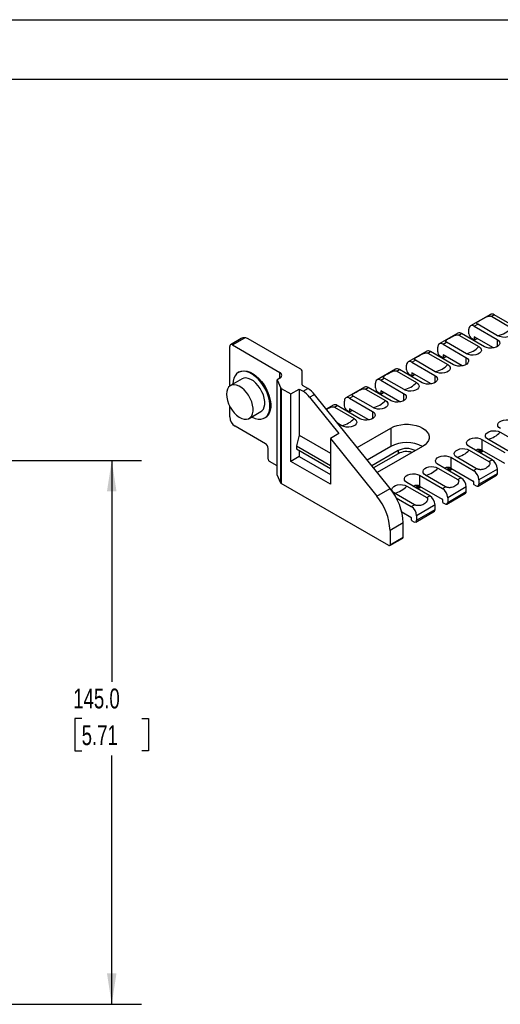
# Model space of a CAD drawing. Header units: millimetres. Extents: x 0 to 699, y 0 to 540.
# Tile 5 of 8: x 361 to 489, y 277 to 540. Entities that reach past the tile are written whole.
import ezdxf

# ---------------------------------------------------------------- set-up
doc = ezdxf.new("R2010")
doc.units = ezdxf.units.MM
doc.header["$LTSCALE"] = 2.5
doc.layers.add('DIMENSIONS', color=140, linetype='Continuous', lineweight=25)
doc.layers.add('TEXT', color=140, linetype='Continuous', lineweight=25)
doc.styles.add('SLDTEXTSTYLE0', font='TXT', dxfattribs={"width": 0.7})
doc.dimstyles.new('SLDDIMSTYLE0', dxfattribs={"dimtxt": 5.39502, "dimasz": 8.255, "dimexe": 0, "dimexo": 0.0625, "dimgap": 1.348755, "dimtad": 0, "dimtih": 1, "dimtoh": 1, "dimdec": 1, "dimrnd": 1e-09, "dimzin": 4, "dimdsep": 46, "dimtxsty": 'SLDTEXTSTYLE0', "dimsah": 1, "dimcen": 0.09, "dimadec": 0, "dimazin": 1, "dimtfac": 1, "dimtdec": 1, "dimtofl": 0, "dimtmove": 0, "dimatfit": 3, "dimfxl": 0, "dimfrac": 2, "dimtolj": 1, "dimtzin": 12, "dimarcsym": 0})

# ---------------------------------------------------------------- blocks, each defined once
blk = doc.blocks.new('_D_17')
at = {"layer": 'DIMENSIONS'}
for p, q in [((358.48, 422.25), (393.4, 422.25)), ((385.46, 422.25), (385.46, 363.19)), ((377.44, 353.41), (375.63, 353.41)), ((375.63, 353.41), (375.63, 344.83)), ((393.47, 353.41), (395.29, 353.41)), ((395.29, 353.41), (395.29, 344.83)), ((375.63, 344.83), (377.44, 344.83)), ((395.29, 344.83), (393.47, 344.83)), ((385.46, 277.25), (385.46, 343.62)), ((358.48, 277.25), (393.4, 277.25))]:
    blk.add_line(p, q, dxfattribs=at)
for points in [[(385.46, 422.25), (384.19, 413.99), (386.73, 413.99)], [(385.46, 277.25), (386.73, 285.5), (384.19, 285.5)]]:
    blk.add_solid(points, dxfattribs=at)
at = {"layer": 'DIMENSIONS', "char_height": 5.292, "attachment_point": 1, "style": 'SLDTEXTSTYLE0'}
for s, insert in [('145.0', (375.2, 361.43)), ('5.71', (377.44, 351.65))]:
    blk.add_mtext(s, dxfattribs=dict(at, insert=insert))

msp = doc.modelspace()

# ---------------------------------------------------------------- linework, layer by layer
at = {"color": 7, "linetype": 'Continuous'}
msp.add_line((0.01, 539.76), (698.51, 539.76), dxfattribs=at)
for p, q in [((486.48, 461.19), (481.18, 458.13)), ((486.76, 460.68), (487.48, 461.09)), ((486.76, 460.68), (492.07, 457.62)), ((493.58, 457.57), (487.48, 461.09)), ((480.76, 455.99), (480.76, 457.21)), ((482.18, 458.03), (483.11, 458.57)), ((482.18, 458.03), (488.28, 454.51)), ((488.42, 455.51), (483.11, 458.57)), ((420.01, 454.73), (417.15, 453.08)), ((417.65, 453.03), (421, 454.96)), ((435.7, 446.7), (421.9, 454.66)), ((477.82, 456.19), (472.87, 453.33)), ((478.1, 455.68), (478.82, 456.09)), ((478.1, 455.68), (483.41, 452.61)), ((484.92, 452.57), (478.82, 456.09)), ((482.18, 454.35), (481.47, 454.76)), ((482.18, 455.17), (482.18, 454.35)), ((487.28, 452.23), (482.18, 455.17)), ((482.18, 454.35), (482.88, 454.76)), ((488.28, 454.51), (488.28, 452.57)), ((416.95, 442.11), (416.95, 452.62)), ((417.65, 453.03), (430.29, 445.73)), ((472.45, 451.19), (472.45, 452.42)), ((473.87, 453.23), (474.8, 453.77)), ((473.87, 453.23), (479.97, 449.71)), ((480.11, 450.71), (474.8, 453.77)), ((469.51, 451.39), (464.56, 448.53)), ((465.56, 448.44), (466.5, 448.98)), ((471.8, 445.91), (466.5, 448.98)), ((469.79, 450.88), (470.51, 451.29)), ((469.79, 450.88), (475.1, 447.82)), ((476.61, 447.77), (470.51, 451.29)), ((473.87, 449.56), (473.16, 449.97)), ((473.87, 450.37), (473.87, 449.56)), ((478.97, 447.43), (473.87, 450.37)), ((473.87, 449.56), (474.58, 449.97)), ((479.97, 449.71), (479.97, 447.77)), ((461.2, 446.6), (456.25, 443.74)), ((461.49, 446.08), (462.2, 446.5)), ((468.3, 442.98), (462.2, 446.5)), ((464.15, 446.39), (464.15, 447.62)), ((465.56, 448.44), (471.66, 444.91)), ((420.22, 444.01), (417.11, 442.22)), ((419.46, 445.83), (419.25, 445.7)), ((430.29, 444.15), (429.56, 443.73)), ((429.56, 443.73), (430.57, 441.55)), ((429.56, 418.41), (429.56, 443.73)), ((430.29, 444.15), (430.29, 445.73)), ((436.29, 442.37), (436.29, 445.88)), ((457.25, 443.64), (458.19, 444.18)), ((457.25, 443.64), (463.35, 440.12)), ((463.49, 441.12), (458.19, 444.18)), ((461.49, 446.08), (466.79, 443.02)), ((465.56, 444.76), (464.85, 445.17)), ((465.56, 445.58), (465.56, 444.76)), ((470.66, 442.63), (465.56, 445.58)), ((465.56, 444.76), (466.27, 445.17)), ((471.66, 444.91), (471.66, 442.98)), ((430.57, 416.23), (430.57, 441.55)), ((430.7, 441.42), (430.7, 416.11)), ((430.7, 441.42), (433.21, 439.97)), ((433.21, 439.97), (435.47, 441.27)), ((435.47, 441.27), (435.47, 429.03)), ((435.47, 441.27), (436.51, 440.68)), ((437.78, 441.41), (436.4, 442.21)), ((436.51, 440.68), (437.78, 441.41)), ((452.89, 441.8), (447.94, 438.94)), ((453.18, 441.29), (453.89, 441.7)), ((453.18, 441.29), (458.48, 438.23)), ((459.99, 438.18), (453.89, 441.7)), ((455.84, 441.6), (455.84, 442.82)), ((433.21, 422), (433.21, 439.97)), ((438.27, 439.11), (439.55, 439.85)), ((438.27, 439.11), (446.08, 429.4)), ((459.73, 414.74), (439.55, 439.85)), ((448.94, 438.84), (449.88, 439.38)), ((448.94, 438.84), (455.04, 435.32)), ((455.18, 436.32), (449.88, 439.38)), ((457.25, 439.96), (456.54, 440.37)), ((457.25, 440.78), (457.25, 439.96)), ((462.35, 437.84), (457.25, 440.78)), ((457.25, 439.96), (457.96, 440.37)), ((463.35, 440.12), (463.35, 438.18)), ((416.95, 433.84), (416.95, 436.68)), ((444.58, 437), (442.7, 435.92)), ((444.87, 436.49), (445.58, 436.9)), ((444.87, 436.49), (450.17, 433.43)), ((451.68, 433.38), (445.58, 436.9)), ((447.53, 436.8), (447.53, 438.03)), ((448.94, 435.98), (448.94, 435.17)), ((454.05, 433.04), (448.94, 435.98)), ((422.16, 433.47), (425.27, 435.27)), ((426.24, 433.58), (426.46, 433.7)), ((448.94, 435.17), (448.24, 435.58)), ((448.94, 435.17), (449.65, 435.58)), ((455.04, 435.32), (455.04, 433.38)), ((426.49, 426.7), (418.36, 431.39)), ((446.87, 431.52), (445.68, 432.21)), ((450.92, 425.7), (459.9, 430.88)), ((459.9, 430.88), (459.9, 425.98)), ((435.47, 429.03), (434.77, 426.17)), ((435.47, 429.03), (443.82, 424.21)), ((446.08, 429.4), (443.82, 428.09)), ((443.82, 428.09), (443.82, 415.88)), ((443.82, 428.09), (456.19, 412.7)), ((491.13, 424.83), (485.83, 427.89)), ((489.13, 429.79), (494.43, 426.73)), ((427.2, 422.62), (427.2, 425.47)), ((434.77, 426.17), (434.77, 425.35)), ((434.77, 426.17), (443.82, 420.94)), ((434.77, 425.35), (443.82, 420.13)), ((459.9, 425.98), (453.61, 422.35)), ((468.39, 425.98), (456.3, 419.01)), ((486.95, 422.41), (480.85, 425.93)), ((484.21, 427.87), (490.31, 424.35)), ((484.21, 427.87), (484.21, 425.01)), ((435.47, 423.31), (433.21, 422)), ((435.47, 424.94), (435.47, 423.31)), ((435.47, 423.31), (443.82, 418.49)), ((461.85, 424.86), (454.84, 420.82)), ((461.85, 424.04), (455.29, 420.26)), ((461.85, 424.86), (461.85, 424.04)), ((475.9, 423.08), (482, 419.56)), ((475.9, 423.08), (475.9, 420.22)), ((482.83, 420.03), (477.52, 423.09)), ((480.82, 425), (486.12, 421.94)), ((483.06, 424.66), (483.92, 425.16)), ((483.42, 424.45), (484.3, 424.96)), ((483.71, 424.28), (484.59, 424.79)), ((484.21, 425.01), (490.24, 421.53)), ((429.56, 420.85), (427.55, 422)), ((443.82, 415.88), (433.21, 422)), ((472.51, 420.2), (477.82, 417.14)), ((478.64, 417.62), (472.54, 421.14)), ((474.75, 419.86), (475.62, 420.36)), ((475.11, 419.66), (475.99, 420.17)), ((475.9, 420.22), (481.93, 416.74)), ((482, 419.56), (482.83, 420.03)), ((486.12, 421.94), (486.95, 422.41)), ((430.57, 416.23), (429.56, 418.41)), ((467.59, 418.28), (473.69, 414.76)), ((467.59, 418.28), (467.59, 415.42)), ((474.52, 415.24), (469.21, 418.3)), ((475.4, 419.49), (476.28, 420)), ((477.82, 417.14), (478.64, 417.62)), ((483.21, 415.42), (488.16, 418.28)), ((488.36, 419.96), (483.41, 417.11)), ((483.41, 415.88), (488.36, 418.74)), ((488.36, 418.74), (488.36, 419.96)), ((459.37, 399.55), (430.7, 416.11)), ((464.2, 415.4), (469.51, 412.34)), ((470.33, 412.82), (464.23, 416.34)), ((466.44, 415.06), (467.31, 415.56)), ((466.8, 414.86), (467.68, 415.37)), ((467.09, 414.69), (467.97, 415.2)), ((467.59, 415.42), (473.62, 411.94)), ((473.69, 414.76), (474.52, 415.24)), ((480.06, 415.17), (475.11, 412.31)), ((480.06, 413.94), (480.06, 415.17)), ((482, 416.62), (482, 415.96)), ((482.07, 415.84), (482.71, 415.47)), ((483.41, 417.11), (483.41, 415.88)), ((456.19, 412.7), (459.73, 414.74)), ((466.21, 410.44), (460.91, 413.5)), ((461.37, 412.28), (465.38, 409.96)), ((469.51, 412.34), (470.33, 412.82)), ((474.9, 410.63), (479.85, 413.48)), ((475.11, 411.08), (480.06, 413.94)), ((475.11, 412.31), (475.11, 411.08)), ((465.38, 409.96), (466.21, 410.44)), ((471.75, 410.37), (466.8, 407.51)), ((471.75, 409.15), (471.75, 410.37)), ((473.69, 411.82), (473.69, 411.17)), ((473.76, 411.04), (474.4, 410.68)), ((462.86, 408.56), (465.31, 407.15)), ((465.38, 407.02), (465.38, 406.37)), ((466.59, 405.83), (471.54, 408.69)), ((466.8, 406.29), (471.75, 409.15)), ((466.8, 407.51), (466.8, 406.29)), ((463.26, 405.63), (459.73, 403.59)), ((463.26, 401.8), (463.26, 405.63)), ((465.45, 406.25), (466.09, 405.88)), ((459.73, 403.59), (459.73, 399.76)), ((459.73, 399.76), (463.26, 401.8)), ((459.62, 399.53), (463.16, 401.57))]:
    msp.add_line(p, q)
at = {"flags": 128}
for points in [[(492.07, 457.62), (492.51, 457.28), (492.77, 456.88), (492.82, 456.45), (492.66, 456.04), (492.31, 455.67), (491.79, 455.37), (491.14, 455.16), (490.43, 455.07), (489.69, 455.1), (489, 455.25), (488.42, 455.51)], [(488.28, 454.51), (488.68, 454.2), (488.92, 453.83), (488.97, 453.44), (488.82, 453.06), (488.5, 452.72), (488.02, 452.44), (487.43, 452.25), (486.77, 452.17), (486.09, 452.2), (485.46, 452.33), (484.92, 452.57)], [(483.41, 452.61), (483.8, 452.31), (484.04, 451.95), (484.08, 451.57), (483.94, 451.19), (483.62, 450.86), (483.15, 450.58), (482.57, 450.4), (481.92, 450.32), (481.26, 450.35), (480.64, 450.48), (480.11, 450.71)], [(479.97, 449.71), (480.37, 449.4), (480.61, 449.03), (480.66, 448.64), (480.51, 448.26), (480.19, 447.92), (479.71, 447.64), (479.12, 447.46), (478.46, 447.37), (477.78, 447.4), (477.15, 447.54), (476.61, 447.77)], [(475.1, 447.82), (475.5, 447.51), (475.73, 447.15), (475.77, 446.77), (475.63, 446.4), (475.32, 446.06), (474.85, 445.79), (474.26, 445.6), (473.61, 445.52), (472.95, 445.55), (472.33, 445.68), (471.8, 445.91)], [(422.85, 433.87), (422.94, 433.81), (423.74, 433.47), (424.5, 433.28), (425.22, 433.26), (425.88, 433.41), (426.45, 433.71), (426.93, 434.17), (427.3, 434.77), (427.55, 435.5), (427.68, 436.33), (427.68, 437.25), (427.55, 438.23), (427.3, 439.25), (426.93, 440.28), (426.45, 441.29), (425.88, 442.26), (425.22, 443.16), (424.5, 443.97), (423.74, 444.67), (422.94, 445.24), (422.15, 445.66), (421.37, 445.93), (420.62, 446.03), (419.93, 445.97), (419.32, 445.74), (418.79, 445.36), (418.36, 444.83), (418.05, 444.16), (417.86, 443.38), (417.8, 442.61)], [(419.46, 445.83), (419.53, 445.86), (420.15, 446.09), (420.84, 446.15), (421.58, 446.05), (422.36, 445.78), (423.16, 445.36), (423.95, 444.79), (424.71, 444.09), (425.43, 443.28), (426.09, 442.38), (426.66, 441.41), (427.14, 440.4), (427.51, 439.37), (427.76, 438.36), (427.89, 437.37), (427.89, 436.45), (427.76, 435.62), (427.51, 434.89), (427.14, 434.29), (426.66, 433.83), (426.46, 433.7)], [(425.27, 435.27), (425.55, 435.47), (425.92, 435.92), (426.17, 436.5), (426.3, 437.2), (426.3, 437.98), (426.17, 438.82), (425.92, 439.7), (425.55, 440.57), (425.08, 441.41), (424.53, 442.18), (423.91, 442.86), (423.25, 443.43), (422.58, 443.86), (421.9, 444.13), (421.26, 444.25), (420.67, 444.2), (420.22, 444.01)], [(471.66, 444.91), (472.06, 444.6), (472.3, 444.24), (472.35, 443.85), (472.21, 443.47), (471.88, 443.12), (471.4, 442.85), (470.81, 442.66), (470.15, 442.58), (469.47, 442.61), (468.84, 442.74), (468.3, 442.98)], [(416.06, 439.91), (416.13, 439.09), (416.32, 438.23), (416.63, 437.35), (417.05, 436.49), (417.56, 435.68), (418.15, 434.95), (418.79, 434.32), (419.46, 433.82), (420.14, 433.47), (420.8, 433.27), (421.42, 433.24), (421.97, 433.38), (422.44, 433.67), (422.81, 434.12), (423.06, 434.7), (423.19, 435.4), (423.19, 436.18), (423.06, 437.03), (422.81, 437.9), (422.44, 438.77), (421.97, 439.61), (421.42, 440.38), (420.8, 441.07), (420.14, 441.63), (419.46, 442.06), (418.79, 442.34), (418.15, 442.45), (417.56, 442.4), (417.05, 442.18), (416.63, 441.81), (416.32, 441.29), (416.13, 440.65), (416.06, 439.91)], [(466.79, 443.02), (467.19, 442.71), (467.42, 442.36), (467.47, 441.97), (467.32, 441.6), (467.01, 441.26), (466.54, 440.99), (465.95, 440.81), (465.31, 440.73), (464.64, 440.75), (464.02, 440.89), (463.49, 441.12)], [(463.35, 440.12), (463.76, 439.81), (463.99, 439.44), (464.04, 439.05), (463.9, 438.67), (463.57, 438.33), (463.09, 438.05), (462.5, 437.86), (461.84, 437.78), (461.17, 437.81), (460.53, 437.95), (459.99, 438.18)], [(458.48, 438.23), (458.88, 437.92), (459.11, 437.56), (459.16, 437.18), (459.02, 436.8), (458.7, 436.47), (458.23, 436.2), (457.65, 436.01), (457, 435.93), (456.34, 435.96), (455.71, 436.09), (455.18, 436.32)], [(450.17, 433.43), (450.57, 433.12), (450.8, 432.76), (450.85, 432.38), (450.71, 432.01), (450.39, 431.67), (449.92, 431.4), (449.34, 431.22), (448.69, 431.13), (448.03, 431.16), (447.4, 431.3), (446.87, 431.52)], [(455.04, 435.32), (455.45, 435.01), (455.68, 434.64), (455.73, 434.25), (455.59, 433.87), (455.26, 433.53), (454.79, 433.25), (454.19, 433.07), (453.53, 432.99), (452.86, 433.01), (452.22, 433.15), (451.68, 433.38)], [(459.9, 430.88), (460.7, 431.27), (461.61, 431.57), (462.59, 431.78), (463.62, 431.88), (464.67, 431.88), (465.7, 431.78), (466.68, 431.57), (467.59, 431.27), (468.39, 430.88), (469.06, 430.42), (469.58, 429.9), (469.94, 429.33), (470.12, 428.74), (470.12, 428.13), (469.94, 427.54), (469.58, 426.97), (469.06, 426.45), (468.39, 425.98)], [(489.16, 430.73), (488.75, 431.04), (488.52, 431.41), (488.47, 431.8), (488.61, 432.18), (488.94, 432.52), (489.42, 432.8), (490.01, 432.98), (490.67, 433.07), (491.34, 433.04), (491.98, 432.9), (492.52, 432.67)], [(480.85, 425.93), (480.45, 426.25), (480.21, 426.61), (480.16, 427), (480.31, 427.38), (480.63, 427.72), (481.11, 428), (481.7, 428.19), (482.36, 428.27), (483.04, 428.24), (483.67, 428.11), (484.21, 427.87)], [(485.83, 427.89), (485.43, 428.2), (485.2, 428.56), (485.15, 428.94), (485.3, 429.31), (485.61, 429.65), (486.08, 429.92), (486.67, 430.1), (487.31, 430.18), (487.98, 430.16), (488.6, 430.02), (489.13, 429.79)], [(477.52, 423.09), (477.13, 423.4), (476.89, 423.76), (476.85, 424.14), (476.99, 424.52), (477.3, 424.85), (477.77, 425.12), (478.36, 425.31), (479.01, 425.39), (479.67, 425.36), (480.29, 425.23), (480.82, 425)], [(472.54, 421.14), (472.14, 421.45), (471.9, 421.82), (471.85, 422.2), (472, 422.59), (472.32, 422.93), (472.8, 423.2), (473.39, 423.39), (474.05, 423.47), (474.73, 423.45), (475.36, 423.31), (475.9, 423.08)], [(469.21, 418.3), (468.82, 418.6), (468.58, 418.96), (468.54, 419.35), (468.68, 419.72), (469, 420.06), (469.47, 420.33), (470.05, 420.51), (470.7, 420.59), (471.36, 420.56), (471.98, 420.43), (472.51, 420.2)], [(464.23, 416.34), (463.83, 416.65), (463.59, 417.02), (463.54, 417.41), (463.69, 417.79), (464.01, 418.13), (464.49, 418.41), (465.08, 418.59), (465.74, 418.68), (466.42, 418.65), (467.05, 418.51), (467.59, 418.28)], [(460.91, 413.5), (460.51, 413.81), (460.28, 414.17), (460.23, 414.55), (460.37, 414.92), (460.69, 415.26), (461.16, 415.53), (461.74, 415.71), (462.39, 415.8), (463.05, 415.77), (463.67, 415.63), (464.2, 415.4)]]:
    msp.add_lwpolyline(points, dxfattribs=at)
for centre, radius, start, end in [((486.89, 460.27), 1.01, 54.3824, 114.3071), ((481.63, 457.35), 0.873, 50.7967, 189.214), ((487.18, 461.87), 6.49, 281.0257, 318.969), ((420.64, 452.38), 2.6, 61.1112, 82.0227), ((478.23, 455.27), 1.01, 54.3824, 114.3071), ((482.3, 456.06), 1.54, 182.6055, 237.3945), ((417.38, 452.69), 0.437, 50.7967, 189.214), ((473.32, 452.56), 0.873, 50.7967, 189.214), ((478.65, 457.05), 6.51, 282.9789, 317.0158), ((469.92, 450.48), 1.01, 54.3824, 114.3071), ((473.99, 451.26), 1.54, 182.6055, 237.3945), ((435.29, 445.78), 1.01, 5.6948, 65.6253), ((461.62, 445.68), 1.01, 54.3824, 114.3071), ((465.01, 447.76), 0.873, 50.7967, 189.214), ((465.68, 446.46), 1.54, 182.6055, 237.3945), ((470.34, 452.25), 6.51, 282.9789, 317.0158), ((429.99, 444.94), 0.847, 290.7834, 69.2166), ((456.7, 442.96), 0.873, 50.7967, 189.214), ((430.84, 441.69), 0.307, 207.6511, 242.3551), ((436.48, 442.39), 0.196, 185.6948, 245.6253), ((434.42, 435.84), 6.51, 37.9787, 58.8941), ((453.31, 440.88), 1.01, 54.3824, 114.3071), ((457.37, 441.67), 1.54, 182.6055, 237.3945), ((462.03, 447.46), 6.51, 282.9789, 317.0158), ((433.14, 435.11), 6.51, 37.9787, 58.8941), ((448.39, 438.17), 0.873, 50.7967, 189.214), ((445, 436.09), 1.01, 54.3824, 114.3071), ((449.06, 436.87), 1.54, 182.6055, 237.3945), ((453.72, 442.66), 6.51, 282.9789, 317.0158), ((420.02, 433.98), 3.07, 182.6055, 237.3945), ((445.41, 437.87), 6.51, 282.9789, 317.0158), ((484.37, 434.23), 6.51, 282.9789, 317.0158), ((425.66, 425.4), 1.54, 2.6055, 57.3945), ((464.15, 417.84), 9.18, 62.4863, 117.5191), ((464.15, 420.48), 4.95, 62.3474, 117.6626), ((464.16, 419.55), 5.06, 73.192, 117.222), ((476.06, 429.43), 6.51, 282.9789, 317.0158), ((482.96, 422.84), 2.51, 60.1407, 67.4361), ((427.97, 422.65), 0.768, 182.6055, 237.3945), ((467.75, 424.64), 6.51, 282.9789, 317.0158), ((474.65, 418.04), 2.51, 60.1407, 67.4361), ((485.29, 419.82), 3.07, 2.6055, 57.3945), ((476.99, 415.03), 3.07, 2.6055, 57.3945), ((480.34, 416.97), 3.07, 2.6055, 57.3945), ((487.89, 418.68), 0.48, 304.0564, 7.2558), ((430.84, 416.38), 0.307, 207.6511, 242.3551), ((459.44, 419.84), 6.51, 282.9789, 317.0158), ((466.34, 413.25), 2.51, 60.1407, 67.4361), ((481.85, 416.61), 0.154, 2.6055, 57.3945), ((482.15, 415.97), 0.154, 182.6055, 237.3945), ((482.98, 415.81), 0.437, 230.7967, 9.214), ((444.39, 402.88), 15.35, 2.6393, 39.7721), ((447.93, 404.92), 15.35, 2.6393, 39.7721), ((468.68, 410.23), 3.07, 2.6055, 57.3945), ((472.04, 412.17), 3.07, 2.6055, 57.3945), ((479.58, 413.88), 0.48, 304.0564, 7.2558), ((463.73, 407.37), 3.07, 2.6055, 57.3945), ((473.54, 411.81), 0.154, 2.6055, 57.3945), ((473.85, 411.17), 0.154, 182.6055, 237.3945), ((474.68, 411.01), 0.437, 230.7967, 9.214), ((465.23, 407.02), 0.154, 2.6055, 57.3945), ((471.27, 409.08), 0.48, 304.0564, 7.2558), ((465.54, 406.38), 0.154, 182.6055, 237.3945), ((466.37, 406.22), 0.437, 230.7967, 9.214), ((463.02, 401.77), 0.246, 305.0133, 6.2988), ((459.51, 399.72), 0.218, 230.7967, 9.214)]:
    msp.add_arc(centre, radius, start, end)
for points, knots in [([(483.11, 458.57), (483.09, 458.58), (483.05, 458.61), (483, 458.64), (482.95, 458.68), (482.92, 458.72), (482.89, 458.76), (482.87, 458.8), (482.86, 458.84), (482.86, 458.91), (482.91, 459.02), (483.09, 459.2), (483.45, 459.43), (484, 459.75), (484.61, 460.1), (485.19, 460.41), (485.67, 460.62), (485.99, 460.72), (486.22, 460.76), (486.38, 460.77), (486.52, 460.76), (486.66, 460.73), (486.73, 460.69), (486.76, 460.68)], [0, 0, 0, 0, 0.014261, 0.028486, 0.042853, 0.057532, 0.072686, 0.088461, 0.104987, 0.122377, 0.181158, 0.248174, 0.368802, 0.500042, 0.631194, 0.75191, 0.818873, 0.877707, 0.905087, 0.93043, 0.954264, 0.977219, 1, 1, 1, 1]), ([(421, 454.96), (420.91, 454.97), (420.72, 454.98), (420.37, 454.92), (420.15, 454.79), (420.01, 454.72)], [0, 0, 0, 0, 0.2659495, 0.5568692, 1, 1, 1, 1]), ([(474.8, 453.77), (474.79, 453.78), (474.75, 453.81), (474.7, 453.84), (474.66, 453.88), (474.63, 453.91), (474.6, 453.95), (474.59, 453.99), (474.58, 454.03), (474.58, 454.1), (474.62, 454.2), (474.78, 454.37), (475.1, 454.59), (475.59, 454.88), (476.15, 455.2), (476.68, 455.46), (477.11, 455.64), (477.41, 455.72), (477.65, 455.76), (477.82, 455.76), (477.98, 455.74), (478.06, 455.7), (478.1, 455.68)], [0, 0, 0, 0, 0.014241, 0.028448, 0.042801, 0.057474, 0.072631, 0.088421, 0.104976, 0.122409, 0.181157, 0.248219, 0.368773, 0.500081, 0.631303, 0.751945, 0.818953, 0.877755, 0.9117, 0.942604, 0.971587, 1, 1, 1, 1]), ([(466.5, 448.98), (466.48, 448.99), (466.44, 449.01), (466.39, 449.04), (466.35, 449.08), (466.32, 449.12), (466.29, 449.15), (466.28, 449.19), (466.27, 449.23), (466.27, 449.3), (466.31, 449.4), (466.48, 449.57), (466.79, 449.8), (467.28, 450.09), (467.84, 450.4), (468.37, 450.67), (468.8, 450.84), (469.1, 450.93), (469.34, 450.96), (469.51, 450.96), (469.67, 450.94), (469.75, 450.9), (469.79, 450.88)], [0, 0, 0, 0, 0.014241, 0.028448, 0.042801, 0.057474, 0.072631, 0.088421, 0.104976, 0.122409, 0.181157, 0.248219, 0.368773, 0.500081, 0.631303, 0.751945, 0.818953, 0.877755, 0.9117, 0.942604, 0.971587, 1, 1, 1, 1]), ([(458.19, 444.18), (458.17, 444.19), (458.13, 444.21), (458.08, 444.25), (458.04, 444.28), (458.01, 444.32), (457.99, 444.36), (457.97, 444.39), (457.96, 444.43), (457.96, 444.5), (458, 444.61), (458.17, 444.78), (458.48, 445), (458.98, 445.29), (459.53, 445.6), (460.06, 445.87), (460.5, 446.05), (460.8, 446.13), (461.03, 446.17), (461.2, 446.17), (461.36, 446.14), (461.44, 446.1), (461.49, 446.08)], [0, 0, 0, 0, 0.014241, 0.028448, 0.042801, 0.057474, 0.072631, 0.088421, 0.104976, 0.122409, 0.181157, 0.248219, 0.368773, 0.500081, 0.631303, 0.751945, 0.818953, 0.877755, 0.9117, 0.942604, 0.971587, 1, 1, 1, 1]), ([(449.88, 439.38), (449.86, 439.39), (449.82, 439.42), (449.77, 439.45), (449.73, 439.49), (449.7, 439.52), (449.68, 439.56), (449.66, 439.6), (449.65, 439.64), (449.65, 439.71), (449.69, 439.81), (449.86, 439.98), (450.18, 440.2), (450.67, 440.49), (451.23, 440.81), (451.75, 441.07), (452.19, 441.25), (452.49, 441.33), (452.72, 441.37), (452.9, 441.37), (453.05, 441.35), (453.14, 441.31), (453.18, 441.29)], [0, 0, 0, 0, 0.0142415, 0.0284485, 0.0428011, 0.0574742, 0.0726314, 0.0884214, 0.1049758, 0.1224089, 0.1811567, 0.2482188, 0.3687726, 0.5000813, 0.6313031, 0.7519449, 0.8189534, 0.8777547, 0.9117005, 0.942604, 0.971587, 1, 1, 1, 1]), ([(442.72, 435.9), (442.79, 435.94), (443.04, 436.08), (443.54, 436.32), (444.11, 436.54), (444.53, 436.58), (444.74, 436.55), (444.83, 436.51), (444.87, 436.49)], [0, 0, 0, 0, 0.122108, 0.410036, 0.708905, 0.863017, 0.932189, 1, 1, 1, 1]), ([(482.52, 424.97), (482.69, 425.07), (483.02, 425.24), (483.51, 425.28), (483.79, 425.19), (483.92, 425.16)], [0, 0, 0, 0, 0.384625, 0.704529, 1, 1, 1, 1]), ([(474.21, 420.18), (474.38, 420.27), (474.71, 420.44), (475.2, 420.48), (475.48, 420.4), (475.62, 420.36)], [0, 0, 0, 0, 0.3846253, 0.704529, 1, 1, 1, 1]), ([(486.12, 421.94), (486.14, 421.92), (486.18, 421.9), (486.23, 421.86), (486.27, 421.81), (486.3, 421.75), (486.33, 421.69), (486.34, 421.63), (486.35, 421.56), (486.35, 421.43), (486.31, 421.22), (486.15, 420.89), (485.83, 420.5), (485.34, 420.15), (484.78, 419.9), (484.25, 419.79), (483.82, 419.78), (483.52, 419.81), (483.28, 419.86), (483.11, 419.91), (482.95, 419.97), (482.87, 420.01), (482.83, 420.03)], [0, 0, 0, 0, 0.014241, 0.028448, 0.042801, 0.057474, 0.072631, 0.088421, 0.104976, 0.122409, 0.181157, 0.248219, 0.368773, 0.500081, 0.631303, 0.751945, 0.818953, 0.877755, 0.9117, 0.942604, 0.971587, 1, 1, 1, 1]), ([(465.9, 415.38), (466.08, 415.47), (466.4, 415.64), (466.89, 415.68), (467.17, 415.6), (467.31, 415.56)], [0, 0, 0, 0, 0.384625, 0.704529, 1, 1, 1, 1]), ([(477.82, 417.14), (477.84, 417.13), (477.87, 417.1), (477.92, 417.06), (477.96, 417.01), (477.99, 416.96), (478.02, 416.9), (478.03, 416.83), (478.04, 416.76), (478.04, 416.63), (478, 416.42), (477.84, 416.09), (477.52, 415.71), (477.03, 415.35), (476.47, 415.1), (475.94, 415), (475.51, 414.98), (475.21, 415.01), (474.97, 415.06), (474.8, 415.11), (474.64, 415.17), (474.56, 415.21), (474.52, 415.24)], [0, 0, 0, 0, 0.014241, 0.028448, 0.042801, 0.057474, 0.072631, 0.088421, 0.104976, 0.122409, 0.181157, 0.248219, 0.368773, 0.500081, 0.631303, 0.751945, 0.818953, 0.877755, 0.9117, 0.942604, 0.971587, 1, 1, 1, 1]), ([(469.51, 412.34), (469.53, 412.33), (469.56, 412.31), (469.61, 412.26), (469.65, 412.22), (469.68, 412.16), (469.71, 412.1), (469.73, 412.04), (469.73, 411.97), (469.74, 411.83), (469.69, 411.63), (469.53, 411.29), (469.21, 410.91), (468.72, 410.56), (468.16, 410.3), (467.64, 410.2), (467.2, 410.19), (466.9, 410.22), (466.66, 410.26), (466.49, 410.31), (466.33, 410.37), (466.25, 410.42), (466.21, 410.44)], [0, 0, 0, 0, 0.014241, 0.028448, 0.042801, 0.057474, 0.072631, 0.088421, 0.104976, 0.122409, 0.181157, 0.248219, 0.368773, 0.500081, 0.631303, 0.751945, 0.818953, 0.877755, 0.9117, 0.942604, 0.971587, 1, 1, 1, 1])]:
    msp.add_open_spline(points, degree=3, knots=knots)
at = {"layer": 'TEXT'}
msp.add_line((15.87, 523.88), (682.62, 523.88), dxfattribs=at)

# ---------------------------------------------------------------- dimensions: what is measured, and where the dimension line sits
at = {"layer": 'DIMENSIONS'}
dim = msp.add_linear_dim(base=(385.46, 422.25), p1=(355.31, 277.25), p2=(355.31, 422.25), angle=90, dimstyle='SLDDIMSTYLE0', dxfattribs=at)
dim.commit()
dim.dimension.update_dxf_attribs({"geometry": '_D_17', "text_midpoint": (385.46, 353.41), "dimtype": 160})

doc.saveas('drawing.dxf')
